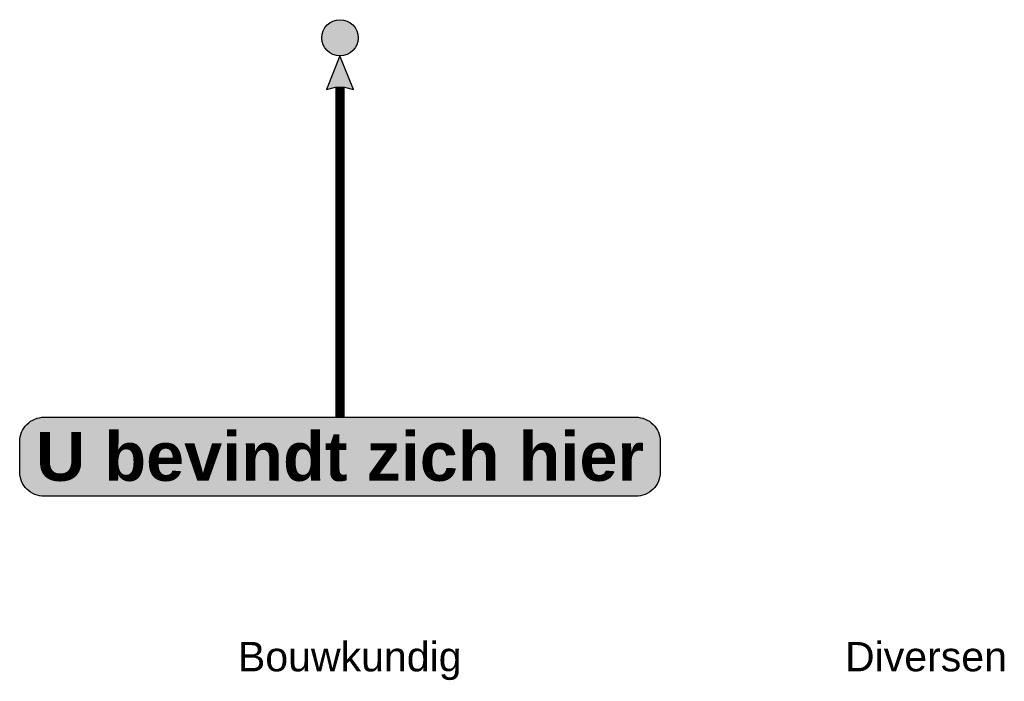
# Model space of a CAD drawing. Header units: millimetres. Extents: x -20879 to 80472, y -12121 to 39016.
# Tile 40 of 63: x 3552 to 13605, y 30927 to 37686. Entities that reach past the tile are written whole.
import ezdxf

# ---------------------------------------------------------------- set-up
doc = ezdxf.new("R2010")
doc.units = ezdxf.units.MM
doc.layers.add('DVD-VB-V_TEXT', color=7, linetype='Continuous')
doc.layers.add('Vb_Ubzh', color=7, linetype='Continuous', true_color=0x0029a5)
doc.styles.add('DVD_ALG 1.8mm_RE', font='arial.ttf', dxfattribs={"height": 1.8})
doc.styles.add('DVD_ALG ARIAL 3mm', font='arial.ttf')

# ---------------------------------------------------------------- blocks, each defined once
blk = doc.blocks.new('*U1196')
at = {"layer": 'Vb_Ubzh'}
for points in [[(185, -185, 1), (-185, -185, 1)], [(-137, -714), (-47, -690), (47, -690), (137, -714), (0, -369)]]:
    blk.add_hatch(color=256, dxfattribs=at).paths.add_polyline_path(points)
at = {"layer": 'Vb_Ubzh', "true_color": 0x0029a5}
h = blk.add_hatch(color=164, dxfattribs=at)
h.dxf.hatch_style = 1
edge = h.paths.add_edge_path()
edge.add_line((-3020, -4061), (3020, -4061))
edge.add_arc((3020, -4311), 250, 0, 90, ccw=False)
edge.add_line((3270, -4311), (3270, -4619))
edge.add_arc((3020, -4619), 250, -90, 0, ccw=False)
edge.add_line((3020, -4869), (-3020, -4869))
edge.add_arc((-3020, -4619), 250, 180, 270, ccw=False)
edge.add_line((-3270, -4619), (-3270, -4311))
edge.add_arc((-3020, -4311), 250, 90, 180, ccw=False)
at = {"layer": 'Vb_Ubzh'}
blk.add_lwpolyline([(-137, -714), (-47, -690), (47, -690), (137, -714), (0, -369)], close=True, dxfattribs=at)
blk.add_lwpolyline([(0, -4061, 94.8, 94.8, 0), (0, -3694, 94.8, 94.8, 0), (0, -1081, 94.8, 94.8, 0), (0, -690, 137, 137, 0)], format="xyseb", dxfattribs=at)
blk.add_lwpolyline([(-3020, -4061), (3020, -4061, -0.414214), (3270, -4311), (3270, -4619, -0.414214), (3020, -4869), (-3020, -4869, -0.414214), (-3270, -4619), (-3270, -4311, -0.414214)], format="xyb", close=True, dxfattribs=at)
blk.add_circle((0, -185), 185, dxfattribs=at)
at = {"layer": 'Vb_Ubzh', "color": 7, "true_color": 0xf4f8f4, "insert": (0, -4211), "char_height": 500, "width": 8000, "attachment_point": 2, "style": 'DVD_ALG ARIAL 3mm'}
blk.add_mtext('\\pxqc;{\\fArial|b1|i0|c0|p34;U bevindt zich hier}', dxfattribs=at)

msp = doc.modelspace()

# ---------------------------------------------------------------- block references
at = {"lineweight": 0}
msp.add_blockref('*U1196', (6822, 37686), dxfattribs=at)

# ---------------------------------------------------------------- texts
at = {"layer": 'DVD-VB-V_TEXT', "color": 7, "style": 'DVD_ALG 1.8mm_RE'}
for s, p in [('Bouwkundig', (5780, 31029)), ('Diversen', (11978, 31029))]:
    msp.add_text(s, height=300, dxfattribs=at).set_placement(p)

doc.saveas('drawing.dxf')
